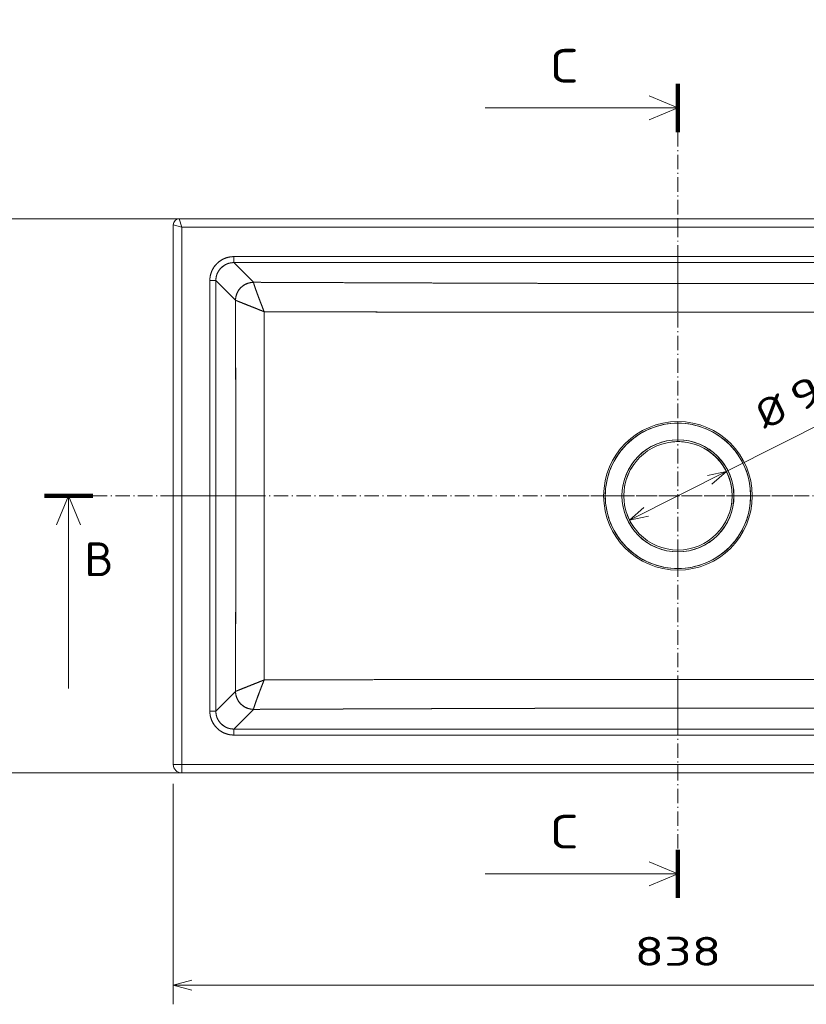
# Model space of a CAD drawing. Extents: x 0 to 420, y 0 to 297.
# Tile 3 of 17: x 118 to 200, y 85 to 187. Entities that reach past the tile are written whole.
import ezdxf
from ezdxf.enums import TextEntityAlignment as Align

# ---------------------------------------------------------------- set-up
doc = ezdxf.new("R2010")
doc.units = 0
doc.linetypes.add('DASHDOT', pattern=[18.5, 12, -3, 0.5, -3])
doc.layers.get('0').update_dxf_attribs({"lineweight": 13})
doc.styles.get("Standard").update_dxf_attribs({"font": 'isocp.shx'})
doc.dimstyles.get("Standard").update_dxf_attribs({"dimtxt": 2.5, "dimasz": 2.5, "dimexe": 1.25, "dimexo": 0.625, "dimtad": 1, "dimcen": 2.5, "dimadec": 0, "dimazin": 0, "dimtfac": 1, "dimtmove": 0, "dimatfit": 0, "dimfxl": 0, "dimarcsym": 0})

# ---------------------------------------------------------------- blocks, each defined once
blk = doc.blocks.new('*D')
at = {"color": 7, "lineweight": 5, "ltscale": 0.330035}
blk.add_line((180.69, 256.03), (180.69, 269.23), dxfattribs=at)
at = {"color": 7, "lineweight": 5, "ltscale": 0.33318}
blk.add_line((192.94, 255.9), (192.94, 269.23), dxfattribs=at)
at = {"color": 7, "lineweight": 5}
for p, q in [((180.69, 267.23), (234.8, 267.23)), ((340.3, 263.22), (291.8, 263.22)), ((119.2, 219.64), (119.2, 251.39)), ((308.82, 220.17), (308.82, 248.99)), ((73.73, 245.04), (39.24, 245.04)), ((41.24, 219.64), (41.24, 245.04)), ((316.05, 208.63), (287.3, 208.63)), ((58.24, 207.61), (93.17, 207.61)), ((338.78, 198.5), (287.3, 198.5)), ((275.64, 167.73), (371.67, 167.73)), ((204.75, 166.13), (111.51, 166.13)), ((113.51, 108.62), (113.51, 166.13)), ((260.6, 162.53), (280.64, 162.53)), ((181.79, 134.84), (205.5, 146.8)), ((320.15, 120.13), (320.15, 143.03)), ((276.86, 109.47), (370.4, 109.47)), ((184.82, 108.62), (111.51, 108.62)), ((134.43, 107.5), (134.43, 84.61)), ((239.2, 107.5), (239.2, 84.61)), ((134.43, 86.61), (239.2, 86.61))]:
    blk.add_line(p, q, dxfattribs=at)
at = {"color": 7, "lineweight": 5, "ltscale": 0.355855}
for p, q in [((291.8, 250.99), (291.8, 265.22)), ((340.3, 250.99), (340.3, 265.22))]:
    blk.add_line(p, q, dxfattribs=at)
at = {"color": 7, "lineweight": 5, "ltscale": 0.123454}
blk.add_line((180.69, 256.03), (180.69, 260.97), dxfattribs=at)
at = {"color": 7, "lineweight": 5, "ltscale": 0.476013}
blk.add_line((172.78, 258.97), (191.82, 258.97), dxfattribs=at)
at = {"color": 7, "lineweight": 5, "ltscale": 0.121798}
blk.add_line((287.3, 251.05), (287.3, 255.93), dxfattribs=at)
at = {"color": 7, "lineweight": 5, "ltscale": 0.1235}
blk.add_line((291.8, 250.99), (291.8, 255.93), dxfattribs=at)
at = {"color": 7, "lineweight": 5, "ltscale": 0.4714}
blk.add_line((296.8, 253.93), (277.94, 253.93), dxfattribs=at)
at = {"color": 7, "lineweight": 5, "ltscale": 0.38993}
blk.add_line((105.6, 251.39), (121.2, 251.39), dxfattribs=at)
at = {"color": 7, "lineweight": 5, "ltscale": 0.484375}
blk.add_line((339.52, 222.11), (355.36, 210.96), dxfattribs=at)
at = {"color": 7, "lineweight": 5, "ltscale": 0.293922}
blk.add_line((51, 219.64), (39.24, 219.64), dxfattribs=at)
at = {"color": 7, "lineweight": 5, "ltscale": 0.376598}
for p, q in [((106.1, 219.64), (121.17, 219.64)), ((104.48, 218.01), (104.48, 202.95))]:
    blk.add_line(p, q, dxfattribs=at)
at = {"color": 7, "lineweight": 5, "ltscale": 0.37743}
blk.add_line((106.1, 219.64), (121.2, 219.64), dxfattribs=at)
at = {"color": 7, "lineweight": 5, "ltscale": 0.309228}
for p, q in [((58.24, 217.98), (58.24, 205.61)), ((93.17, 217.98), (93.17, 205.61))]:
    blk.add_line(p, q, dxfattribs=at)
at = {"color": 7, "lineweight": 5, "ltscale": 0.224499}
blk.add_line((287.3, 215.61), (287.3, 206.63), dxfattribs=at)
at = {"color": 7, "lineweight": 5, "ltscale": 0.468372}
for p, q in [((287.3, 215.24), (287.3, 196.5)), ((338.78, 215.24), (338.78, 196.5))]:
    blk.add_line(p, q, dxfattribs=at)
at = {"color": 7, "lineweight": 5, "ltscale": 0.132243}
blk.add_line((316.05, 211.92), (316.05, 206.63), dxfattribs=at)
at = {"color": 7, "lineweight": 5, "ltscale": 0.271161}
for p, q in [((275.64, 158.88), (275.64, 169.73)), ((371.67, 158.88), (371.67, 169.73))]:
    blk.add_line(p, q, dxfattribs=at)
at = {"color": 7, "lineweight": 5, "ltscale": 0.163428}
blk.add_line((271.27, 157.99), (271.27, 164.53), dxfattribs=at)
at = {"color": 7, "lineweight": 5, "ltscale": 0.141171}
blk.add_line((275.64, 158.88), (275.64, 164.53), dxfattribs=at)
at = {"color": 7, "lineweight": 5, "ltscale": 0.391449}
for p, q in [((276.86, 123.13), (276.86, 107.47)), ((370.4, 123.13), (370.4, 107.47))]:
    blk.add_line(p, q, dxfattribs=at)
at = {"color": 7, "lineweight": 5}
for points in [[(182.62, 267.75), (180.69, 267.23), (182.62, 266.71)], [(191.01, 266.71), (192.94, 267.23), (191.01, 267.75)], [(293.73, 263.74), (291.8, 263.22), (293.73, 262.7)], [(338.37, 262.7), (340.3, 263.22), (338.37, 263.74)], [(178.76, 258.45), (180.69, 258.97), (178.76, 259.49)], [(188.75, 259.49), (186.82, 258.97), (188.75, 258.45)], [(285.37, 253.41), (287.3, 253.93), (285.37, 254.44)], [(293.73, 254.44), (291.8, 253.93), (293.73, 253.41)], [(119.72, 249.45), (119.2, 251.39), (118.68, 249.45)], [(309.33, 247.05), (308.82, 248.99), (308.3, 247.05)], [(41.76, 243.1), (41.24, 245.04), (40.72, 243.1)], [(308.3, 222.1), (308.82, 220.17), (309.33, 222.1)], [(40.72, 221.57), (41.24, 219.64), (41.76, 221.57)], [(118.68, 221.57), (119.2, 219.64), (119.72, 221.57)], [(119.68, 217.7), (119.17, 219.64), (118.65, 217.7)], [(344.97, 218.9), (343.09, 219.59), (344.38, 218.06)], [(289.23, 209.15), (287.3, 208.63), (289.23, 208.11)], [(314.12, 208.11), (316.05, 208.63), (314.12, 209.15)], [(60.17, 208.13), (58.24, 207.61), (60.17, 207.09)], [(91.24, 207.09), (93.17, 207.61), (91.24, 208.13)], [(106.41, 205.46), (104.48, 204.95), (106.41, 204.43)], [(289.23, 199.02), (287.3, 198.5), (289.23, 197.98)], [(336.84, 197.98), (338.78, 198.5), (336.84, 199.02)], [(277.57, 168.25), (275.64, 167.73), (277.57, 167.21)], [(369.74, 167.21), (371.67, 167.73), (369.74, 168.25)], [(114.03, 164.19), (113.51, 166.13), (112.99, 164.19)], [(269.34, 162.01), (271.27, 162.53), (269.34, 163.05)], [(277.57, 163.05), (275.64, 162.53), (277.57, 162.01)], [(190.35, 138.58), (191.84, 139.91), (189.88, 139.5)], [(183.29, 136.17), (181.79, 134.84), (183.75, 135.25)], [(319.63, 129.99), (320.15, 128.06), (320.67, 129.99)], [(320.67, 123.2), (320.15, 125.13), (319.63, 123.2)], [(112.99, 110.56), (113.51, 108.62), (114.03, 110.56)], [(278.79, 109.99), (276.86, 109.47), (278.79, 108.96)], [(368.47, 108.96), (370.4, 109.47), (368.47, 109.99)], [(136.36, 87.13), (134.43, 86.61), (136.36, 86.09)], [(237.27, 86.09), (239.2, 86.61), (237.27, 87.13)]]:
    blk.add_lwpolyline(points, dxfattribs=at)
for centre, radius, start, end in [((104.48, 219.64), 14.69, 270, 0), ((186.82, 137.38), 5.63, 6.409, 69.6283), ((186.82, 137.38), 5.63, 200.3716, 227.1526)]:
    blk.add_arc(centre, radius, start, end, dxfattribs=at)
for s, p, p2 in [('98', (193.37, 269.23), (199.17, 269.23)), (' N.8 RICAMI', (200.17, 269.23), (234.8, 269.23)), ('49', (172.78, 260.97), (178.58, 260.97)), ('768', (319.15, 169.73), (328.16, 169.73)), ('35', (260.6, 164.53), (266.41, 164.53)), ('748', (319.12, 111.47), (328.13, 111.47)), ('838', (182.31, 88.61), (191.32, 88.61))]:
    blk.add_text(s, height=3, dxfattribs=at).set_placement(p, p2, align=Align.FIT)
for s, rotation, p, p2 in [('390', 360, (311.55, 265.22), (320.55, 265.22)), ('35', 360, (277.94, 255.93), (283.75, 255.93)), ('254', 90, (117.2, 231.01), (117.2, 240.01)), ('230', 90, (306.82, 230.07), (306.82, 239.08)), ('203', 90, (39.24, 227.83), (39.24, 236.84)), ('R', 324.8562, (348.33, 218.35), (350.46, 216.85)), ('35', 324.8562, (351.28, 216.28), (356.03, 212.93)), ('%%d', 45, (114.3, 212.36), (115.85, 213.92)), ('90', 45, (110.62, 207.83), (114.72, 211.94)), ('230', 360, (297.17, 210.63), (306.18, 210.63)), ('280', 359.9973, (71.2, 209.61), (80.21, 209.61)), ('412', 360, (308.53, 200.5), (317.54, 200.5)), ('90', 26.7808, (199.41, 145.97), (204.59, 148.59)), ('%%c', 26.7808, (195.84, 144.17), (198.52, 145.52)), ('23', 90, (318.15, 137.22), (318.15, 143.03)), ('460', 90, (111.51, 132.87), (111.51, 141.88))]:
    blk.add_text(s, height=3, rotation=rotation, dxfattribs=at).set_placement(p, p2, align=Align.FIT)
blk = doc.blocks.new('BLOCK44')
at = {"color": 7, "lineweight": 100}
blk.add_line((-525.95, -230.01), (-485.95, -230.01), dxfattribs=at)
at = {"color": 7, "lineweight": 5}
blk.add_line((-505.95, -230.01), (-505.95, -390.01), dxfattribs=at)
at = {"color": 7, "linetype": 'DASHDOT', "lineweight": 5}
blk.add_line((-485.95, -230.01), (472.98, -230.01), dxfattribs=at)
at = {"color": 7, "lineweight": 5}
blk.add_lwpolyline([(-496.01, -254.01), (-505.95, -230.01), (-515.89, -254.01)], dxfattribs=at)
blk.add_text('B', height=28, dxfattribs=at).set_placement((-492.82, -296.68), (-468.54, -296.68), align=Align.FIT)
blk = doc.blocks.new('BLOCK45')
at = {"color": 7, "lineweight": 100}
for p, q in [((0, 112.02), (0, 72.02)), ((0, -563.85), (0, -523.85))]:
    blk.add_line(p, q, dxfattribs=at)
at = {"color": 7, "lineweight": 5}
for p, q in [((0, 92.02), (-160, 92.02)), ((0, -543.85), (-160, -543.85))]:
    blk.add_line(p, q, dxfattribs=at)
at = {"color": 7, "linetype": 'DASHDOT', "lineweight": 5}
blk.add_line((0, 72.02), (0, -523.85), dxfattribs=at)
at = {"color": 7, "lineweight": 5}
for points in [[(-24, 82.08), (0, 92.02), (-24, 101.97)], [(-24, -553.79), (0, -543.85), (-24, -533.91)]]:
    blk.add_lwpolyline(points, dxfattribs=at)
for p, p2 in [((-106.67, 113.02), (-82.38, 113.02)), ((-106.67, -522.85), (-82.38, -522.85))]:
    blk.add_text('C', height=28, dxfattribs=at).set_placement(p, p2, align=Align.FIT)
blk = doc.blocks.new('BLOCK46')
at = {"color": 7, "linetype": 'DASHDOT', "lineweight": 5}
for p, q in [((0, -134.59), (0, -325.43)), ((95.42, -230.01), (-95.42, -230.01))]:
    blk.add_line(p, q, dxfattribs=at)
blk = doc.blocks.new('BLOCK47')
at = {"color": 7, "lineweight": 5}
for p, q in [((-159.5, 0), (-414.08, 0)), ((-414.08, 0), (-159.5, 0)), ((-414.08, 0), (-159.5, 0)), ((-148.5, 0), (0, 0)), ((-148.5, 0), (0, 0)), ((0, 0), (148.5, 0)), ((148.5, 0), (0, 0)), ((-419.08, -5), (-419.08, -230.01)), ((-412.08, -7), (-412.08, -230.01)), ((0, -7), (-412.08, -7)), ((-412.08, -230.01), (-412.08, -7)), ((-412.08, -7), (0, -7)), ((412.08, -7), (0, -7)), ((0, -7), (412.08, -7)), ((-368.77, -31.42), (0, -31.42)), ((0, -31.42), (-368.77, -31.42)), ((0, -31.42), (368.77, -31.42)), ((368.77, -31.42), (0, -31.42)), ((0, -36.4), (-368.77, -36.4)), ((-368.77, -36.4), (0, -36.4)), ((-368.77, -36.4), (-352.43, -52.74)), ((-368.77, -36.4), (-352.43, -52.74)), ((368.77, -36.4), (0, -36.4)), ((368.77, -36.4), (0, -36.4)), ((-388.69, -230.01), (-388.69, -51.34)), ((-388.69, -51.34), (-388.69, -230.01)), ((-383.71, -51.34), (-383.71, -230.01)), ((-383.71, -51.34), (-367.37, -67.68)), ((-383.71, -230.01), (-383.71, -51.34)), ((-367.37, -67.68), (-383.71, -51.34)), ((0, -53.77), (0, -77.41)), ((0, -77.41), (0, -53.77)), ((-419.08, -230.01), (-419.08, -453.02)), ((-412.08, -230.01), (-412.08, -453.02)), ((-388.69, -230.01), (-412.08, -230.01)), ((-412.08, -230.01), (-388.69, -230.01)), ((-412.08, -453.02), (-412.08, -230.01)), ((-388.69, -408.68), (-388.69, -230.01)), ((-388.69, -230.01), (-388.69, -408.68)), ((-383.71, -230.01), (-383.71, -408.68)), ((-383.71, -230.01), (-383.71, -408.68)), ((-367.19, -230.01), (-343.55, -230.01)), ((-343.55, -230.01), (-367.19, -230.01)), ((0, -382.61), (0, -406.25)), ((0, -406.25), (0, -382.61)), ((-383.71, -408.68), (-367.37, -392.34)), ((-383.71, -408.68), (-367.37, -392.34)), ((-368.77, -423.62), (-352.43, -407.28)), ((-352.43, -407.28), (-368.77, -423.62)), ((-368.77, -423.62), (0, -423.62)), ((-368.77, -423.62), (0, -423.62)), ((0, -423.62), (368.77, -423.62)), ((368.77, -423.62), (0, -423.62)), ((0, -428.6), (-368.77, -428.6)), ((-368.77, -428.6), (0, -428.6)), ((368.77, -428.6), (0, -428.6)), ((0, -428.6), (368.77, -428.6)), ((-412.08, -453.02), (0, -453.02)), ((0, -453.02), (-412.08, -453.02)), ((0, -453.02), (412.08, -453.02)), ((412.08, -453.02), (0, -453.02)), ((-412.08, -460.02), (0, -460.02)), ((0, -460.02), (412.08, -460.02))]:
    blk.add_line(p, q, dxfattribs=at)
at = {"color": 7, "lineweight": 5, "ltscale": 0.182003}
for p, q in [((-412.08, -7), (-414.08, 0)), ((-412.08, -7), (-414.08, 0)), ((-419.08, -5), (-412.08, -7)), ((-412.08, -7), (-419.08, -5))]:
    blk.add_line(p, q, dxfattribs=at)
at = {"color": 7, "lineweight": 5, "ltscale": 0.275}
for p, q in [((-159.5, 0), (-148.5, 0)), ((-148.5, 0), (-159.5, 0))]:
    blk.add_line(p, q, dxfattribs=at)
at = {"color": 7, "lineweight": 5, "ltscale": 0.175}
for p, q in [((0, -7), (0, 0)), ((0, 0), (0, -7)), ((-412.08, -230.01), (-419.08, -230.01)), ((-419.08, -230.01), (-412.08, -230.01)), ((-419.08, -453.02), (-412.08, -453.02)), ((-412.08, -453.02), (-412.08, -460.02)), ((-412.08, -453.02), (-412.08, -460.02)), ((0, -460.02), (0, -453.02)), ((0, -453.02), (0, -460.02))]:
    blk.add_line(p, q, dxfattribs=at)
at = {"color": 7, "lineweight": 5, "ltscale": 2.66533e-05}
blk.add_line((-419.08, -5), (-419.08, -5), dxfattribs=at)
blk.add_line((-419.08, -5), (-419.08, -5), dxfattribs=at)
at = {"color": 7, "lineweight": 5, "ltscale": 0.124524}
for p, q in [((-368.77, -31.42), (-368.77, -36.4)), ((-368.77, -36.4), (-368.77, -31.42)), ((0, -36.4), (0, -31.42)), ((0, -31.42), (0, -36.4)), ((-383.71, -51.34), (-388.69, -51.34)), ((-383.71, -51.34), (-388.69, -51.34)), ((-383.71, -230.01), (-388.69, -230.01)), ((-388.69, -230.01), (-383.71, -230.01)), ((-383.71, -408.68), (-388.69, -408.68)), ((-388.69, -408.68), (-383.71, -408.68)), ((-368.77, -423.62), (-368.77, -428.6)), ((-368.77, -423.62), (-368.77, -428.6)), ((0, -428.6), (0, -423.62)), ((0, -423.62), (0, -428.6))]:
    blk.add_line(p, q, dxfattribs=at)
at = {"color": 7, "lineweight": 5, "ltscale": 0.434335}
for p, q in [((0, -53.77), (0, -36.4)), ((0, -53.77), (0, -36.4)), ((0, -406.25), (0, -423.62)), ((0, -406.25), (0, -423.62))]:
    blk.add_line(p, q, dxfattribs=at)
at = {"color": 7, "lineweight": 5, "ltscale": 0.001588}
for p, q in [((-352.43, -52.74), (-352.43, -52.8)), ((-352.43, -52.8), (-352.43, -52.74)), ((-352.43, -407.28), (-352.43, -407.22)), ((-352.43, -407.28), (-352.43, -407.22))]:
    blk.add_line(p, q, dxfattribs=at)
at = {"color": 7, "lineweight": 5, "ltscale": 0.000843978}
for p, q in [((-367.37, -67.68), (-367.35, -67.71)), ((-367.35, -392.31), (-367.37, -392.34))]:
    blk.add_line(p, q, dxfattribs=at)
at = {"color": 7, "lineweight": 5, "ltscale": 0.000843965}
blk.add_line((-367.37, -67.68), (-367.35, -67.71), dxfattribs=at)
at = {"color": 7, "lineweight": 5, "ltscale": 0.033695}
for p, q in [((0, -168.32), (0, -169.67)), ((0, -169.67), (0, -168.32)), ((-61.69, -230.01), (-60.34, -230.01)), ((-60.34, -230.01), (-61.69, -230.01)), ((60.34, -230.01), (61.69, -230.01)), ((61.69, -230.01), (60.34, -230.01)), ((0, -290.35), (0, -291.7)), ((0, -291.7), (0, -290.35))]:
    blk.add_line(p, q, dxfattribs=at)
at = {"color": 7, "lineweight": 5, "ltscale": 0.345957}
for p, q in [((0, -169.67), (0, -183.51)), ((0, -183.51), (0, -169.67)), ((0, -276.51), (0, -290.35)), ((0, -290.35), (0, -276.51))]:
    blk.add_line(p, q, dxfattribs=at)
at = {"color": 7, "lineweight": 5, "ltscale": 0.0375}
for p, q in [((0, -183.51), (0, -185.01)), ((0, -185.01), (0, -183.51)), ((-45, -230.01), (-46.5, -230.01)), ((-46.5, -230.01), (-45, -230.01)), ((45, -230.01), (46.5, -230.01)), ((46.5, -230.01), (45, -230.01)), ((0, -275.01), (0, -276.51)), ((0, -276.51), (0, -275.01))]:
    blk.add_line(p, q, dxfattribs=at)
at = {"color": 7, "lineweight": 5, "ltscale": 0.413119}
blk.add_line((-367.19, -230.01), (-383.71, -230.01), dxfattribs=at)
blk.add_line((-367.19, -230.01), (-383.71, -230.01), dxfattribs=at)
at = {"color": 7, "lineweight": 5, "ltscale": 0.345954}
for p, q in [((-46.5, -230.01), (-60.34, -230.01)), ((-46.5, -230.01), (-60.34, -230.01)), ((46.5, -230.01), (60.34, -230.01)), ((46.5, -230.01), (60.34, -230.01))]:
    blk.add_line(p, q, dxfattribs=at)
at = {"color": 7, "lineweight": 5, "ltscale": 0.000843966}
blk.add_line((-367.37, -392.34), (-367.35, -392.31), dxfattribs=at)
at = {"color": 7, "lineweight": 5, "ltscale": 0.174973}
blk.add_line((-419.08, -453.02), (-412.08, -453.02), dxfattribs=at)
at = {"color": 7, "lineweight": 5}
for centre, radius, start, end in [((-414.08, -5), 5, 90.00002, 179.99998), ((-84391.29, -233.92), 84024.11, 0.0026696, 0.1133432), ((-84391.37, -233.92), 84024.18, 0.0026696, 0.1133431), ((-278835.9, -214.93), 278492.35, 359.9968974, 0.0283422), ((-278444.28, -214.84), 278100.73, 359.9968745, 0.0283635), ((0, -230.01), 61.69, 90, 180), ((0, -230.01), 61.69, 89.99998, 179.99996), ((0, -230.01), 60.34, 89.99998, 179.99997), ((0, -230.01), 60.34, 89.99992, 180.00007), ((0, -230.01), 61.69, 360, 90), ((0, -230.01), 61.69, 0.00004, 90.00002), ((0, -230.01), 60.34, 0.00003, 90.00002), ((0, -230.01), 60.34, 359.99993, 90.00008), ((0, -230.01), 46.5, 90.00003, 179.9998), ((0, -230.01), 46.5, 89.99994, 180.00001), ((0, -230.01), 45, 90, 180), ((0, -230.01), 45, 90.00004, 179.99979), ((0, -230.01), 45, 90, 96.80698), ((0, -230.01), 46.5, 0.0002, 89.99997), ((0, -230.01), 46.5, 359.99999, 90.00006), ((0, -230.01), 45, 0, 90), ((0, -230.01), 45, 0.00021, 89.99996), ((0, -230.01), 45, 82.58715, 90), ((0, -230.01), 45, 144.80635, 170.09149), ((0, -230.01), 45, 0, 46.51001), ((-84391.29, -226.09), 84024.11, 359.8866568, 359.9973304), ((-84391.37, -226.09), 84024.18, 359.8866569, 359.9973304), ((-278798.47, -245.06), 278454.92, 359.9716481, 0.0030971), ((-278511.94, -245.18), 278168.38, 359.9716427, 0.0031241), ((0, -230.01), 61.69, 180, 270), ((0, -230.01), 61.69, 180.00004, 270.00002), ((0, -230.01), 60.34, 180.00003, 270.00002), ((0, -230.01), 60.34, 179.99993, 270.00008), ((0, -230.01), 46.5, 180.0002, 269.99997), ((0, -230.01), 46.5, 179.99999, 270.00006), ((0, -230.01), 45, 180, 270), ((0, -230.01), 45, 180.00021, 269.99996), ((0, -230.01), 61.69, 270, 360), ((0, -230.01), 45, 270, 360), ((0, -230.01), 60.34, 269.99998, 359.99997), ((0, -230.01), 61.69, 269.99998, 359.99996), ((0, -230.01), 45, 270.00004, 359.99979), ((0, -230.01), 46.5, 270.00003, 359.9998), ((0, -230.01), 46.5, 269.99994, 0.00001), ((0, -230.01), 60.34, 269.99992, 0.00007), ((0, -230.01), 45, 323.91973, 352.42475), ((0, -230.01), 45, 190.25695, 213.70894), ((-412.08, -453.02), 7, 180, 270)]:
    blk.add_arc(centre, radius, start, end, dxfattribs=at)
for centre, major_axis, ratio, start_param, end_param in [((-368.62, -51.49), (10.74, -10.74), 0.987534, 2.359948, 3.923238), ((-352.43, -67.68), (10.61, 10.61), 0.992433, 0.789196, 2.352396), ((-352.43, -392.34), (-10.61, 10.61), 0.992433, 0.789196, 2.352396), ((-368.62, -408.53), (10.74, 10.74), 0.987534, 2.359947, 3.923238)]:
    blk.add_ellipse(centre, major_axis=major_axis, ratio=ratio, start_param=start_param, end_param=end_param, dxfattribs=at)
for points, knots in [([(-368.77, -31.42), (-370.53, -31.42), (-372.28, -31.61), (-374.01, -31.99), (-377.35, -33.14), (-380.35, -34.98), (-381.75, -36.06), (-384.28, -38.51), (-386.21, -41.45), (-387.01, -43.02), (-387.99, -45.62), (-388.5, -48.33), (-388.63, -49.33), (-388.69, -50.34), (-388.69, -51.34)], [0, 0, 0, 0, 0, 0, 11.602012, 11.602012, 11.602012, 23.161593, 23.161593, 23.161593, 34.725123, 34.725123, 34.725123, 41.372274, 41.372274, 41.372274, 41.372274, 41.372274, 41.372274]), ([(-368.77, -31.42), (-370.74, -31.42), (-372.71, -31.66), (-374.64, -32.14), (-378.34, -33.58), (-381.57, -35.87), (-383.04, -37.21), (-385.61, -40.23), (-387.37, -43.78), (-388.02, -45.65), (-388.51, -47.95), (-388.67, -50.27), (-388.69, -50.63), (-388.69, -50.98), (-388.69, -51.34)], [0, 0, 0, 0, 0, 0, 13.951404, 13.951404, 13.951404, 27.867501, 27.867501, 27.867501, 41.802106, 41.802106, 41.802106, 44.340481, 44.340481, 44.340481, 44.340481, 44.340481, 44.340481]), ([(-368.77, -36.4), (-370.29, -36.4), (-371.81, -36.58), (-373.3, -36.96), (-376.14, -38.09), (-378.61, -39.9), (-379.71, -40.95), (-381.72, -43.42), (-383.01, -46.33), (-383.47, -47.93), (-383.71, -49.59), (-383.71, -51.26), (-383.71, -51.29), (-383.71, -51.32), (-383.71, -51.34)], [0, 0, 0, 0, 0, 0, 11.585277, 11.585277, 11.585277, 23.112288, 23.112288, 23.112288, 35.632772, 35.632772, 35.632772, 35.832886, 35.832886, 35.832886, 35.832886, 35.832886, 35.832886]), ([(-352.43, -52.74), (-353.95, -52.75), (-355.47, -52.96), (-356.95, -53.35), (-359.8, -54.51), (-362.26, -56.35), (-363.37, -57.42), (-365.37, -59.9), (-366.67, -62.82), (-367.12, -64.41), (-367.36, -66.05), (-367.37, -67.68)], [0, 0, 0, 0, 0, 0, 10.82797, 10.82797, 10.82797, 21.680937, 21.680937, 21.680937, 33.331873, 33.331873, 33.331873, 33.331873, 33.331873, 33.331873]), ([(-352.43, -52.8), (-353.95, -52.82), (-355.47, -53.03), (-356.95, -53.43), (-359.8, -54.6), (-362.26, -56.44), (-363.37, -57.52), (-365.36, -59.99), (-366.64, -62.9), (-367.1, -64.47), (-367.34, -66.09), (-367.35, -67.71)], [0, 0, 0, 0, 0, 0, 10.856383, 10.856383, 10.856383, 21.735016, 21.735016, 21.735016, 33.287401, 33.287401, 33.287401, 33.287401, 33.287401, 33.287401]), ([(-352.43, -52.8), (-353.44, -52.81), (-354.46, -52.91), (-355.46, -53.09), (-357.43, -53.63), (-359.29, -54.48), (-360.18, -54.99), (-361.86, -56.15), (-363.33, -57.57), (-364.01, -58.34), (-365.22, -59.99), (-366.13, -61.82), (-366.51, -62.77), (-366.98, -64.32), (-367.24, -65.91), (-367.31, -66.51), (-367.35, -67.11), (-367.35, -67.71)], [0, 0, 0, 0, 0, 0, 5.304215, 5.304215, 5.304215, 10.626674, 10.626674, 10.626674, 15.951922, 15.951922, 15.951922, 21.264157, 21.264157, 21.264157, 24.390912, 24.390912, 24.390912, 24.390912, 24.390912, 24.390912]), ([(0, -53.77), (-12.56, -53.77), (-25.11, -53.77), (-37.66, -53.76), (-62.21, -53.72), (-86.63, -53.67), (-98.82, -53.64), (-123.41, -53.58), (-147.78, -53.51), (-160.74, -53.46), (-189.35, -53.37), (-217.7, -53.27), (-233.93, -53.21), (-267.31, -53.08), (-300.46, -52.95), (-317.82, -52.88), (-335.14, -52.81), (-352.43, -52.74)], [0, 0, 0, 0, 0, 0, 85.973937, 85.973937, 85.973937, 168.454259, 168.454259, 168.454259, 256.869667, 256.869667, 256.869667, 371.002726, 371.002726, 371.002726, 497.277794, 497.277794, 497.277794, 497.277794, 497.277794, 497.277794]), ([(0, -53.77), (-12.56, -53.77), (-25.11, -53.77), (-37.66, -53.76), (-58.78, -53.73), (-79.8, -53.69), (-88.38, -53.67), (-103.56, -53.63), (-118.66, -53.59), (-125.28, -53.57), (-141.44, -53.52), (-157.49, -53.47), (-166.89, -53.44), (-186.63, -53.38), (-206.25, -53.31), (-216.61, -53.27), (-238.81, -53.19), (-260.9, -53.1), (-272.99, -53.06), (-296.08, -52.97), (-319.08, -52.87), (-330.21, -52.83), (-341.33, -52.78), (-352.43, -52.74)], [0, 0, 0, 0, 0, 0, 86.048802, 86.048802, 86.048802, 145.037065, 145.037065, 145.037065, 191.285539, 191.285539, 191.285539, 258.158144, 258.158144, 258.158144, 331.32727, 331.32727, 331.32727, 417.583338, 417.583338, 417.583338, 498.76364, 498.76364, 498.76364, 498.76364, 498.76364, 498.76364]), ([(-343.59, -77.17), (-343.63, -77.05), (-343.68, -76.94), (-343.72, -76.82), (-344.16, -75.72), (-344.6, -74.61), (-344.98, -73.64), (-346.42, -69.93), (-347.82, -66.28), (-348.79, -63.71), (-350.3, -59.61), (-351.49, -56.15), (-351.89, -54.93), (-352.25, -53.74), (-352.39, -53.06), (-352.41, -52.96), (-352.42, -52.87), (-352.43, -52.8)], [0, 0, 0, 0, 0, 0, 0.910875, 0.910875, 0.910875, 8.668117, 8.668117, 8.668117, 30.179749, 30.179749, 30.179749, 43.64325, 43.64325, 43.64325, 46.474868, 46.474868, 46.474868, 46.474868, 46.474868, 46.474868]), ([(-343.59, -77.17), (-343.63, -77.08), (-343.66, -76.99), (-343.7, -76.89), (-343.75, -76.76), (-343.8, -76.64), (-343.81, -76.6), (-343.84, -76.53), (-343.87, -76.47), (-343.88, -76.43), (-343.92, -76.33), (-343.96, -76.22), (-343.99, -76.15), (-344.66, -74.45), (-345.33, -72.74), (-345.96, -71.13), (-347.5, -67.12), (-348.95, -63.25), (-349.77, -61.03), (-351.01, -57.58), (-351.9, -54.86), (-352.19, -53.95), (-352.37, -53.23), (-352.42, -52.86), (-352.42, -52.84), (-352.42, -52.82), (-352.43, -52.8)], [0, 0, 0, 0, 0, 0, 0.713231, 0.713231, 0.713231, 0.987049, 0.987049, 0.987049, 1.260867, 1.260867, 1.260867, 1.808503, 1.808503, 1.808503, 14.781009, 14.781009, 14.781009, 34.03113, 34.03113, 34.03113, 46.07701, 46.07701, 46.07701, 46.890064, 46.890064, 46.890064, 46.890064, 46.890064, 46.890064]), ([(352.43, -52.74), (322.31, -52.86), (292.11, -52.98), (261.55, -53.1), (220.66, -53.26), (179.25, -53.4), (168.73, -53.44), (150.22, -53.5), (131.58, -53.55), (123.6, -53.58), (105.66, -53.63), (87.62, -53.67), (77.54, -53.69), (56.09, -53.73), (34.56, -53.76), (23.04, -53.77), (11.52, -53.77), (0, -53.77)], [0, 0, 0, 0, 0, 0, 219.940123, 219.940123, 219.940123, 294.444683, 294.444683, 294.444683, 350.63009, 350.63009, 350.63009, 419.41798, 419.41798, 419.41798, 498.319311, 498.319311, 498.319311, 498.319311, 498.319311, 498.319311]), ([(0, -53.77), (12.56, -53.77), (25.11, -53.77), (37.66, -53.76), (58.78, -53.73), (79.8, -53.69), (88.38, -53.67), (103.56, -53.63), (118.66, -53.59), (125.28, -53.57), (141.44, -53.52), (157.49, -53.47), (166.89, -53.44), (186.63, -53.38), (206.25, -53.31), (216.61, -53.27), (238.81, -53.19), (260.9, -53.1), (272.99, -53.06), (296.08, -52.97), (319.08, -52.87), (330.21, -52.83), (341.33, -52.78), (352.43, -52.74)], [0, 0, 0, 0, 0, 0, 86.048802, 86.048802, 86.048802, 145.037065, 145.037065, 145.037065, 191.285539, 191.285539, 191.285539, 258.158144, 258.158144, 258.158144, 331.32727, 331.32727, 331.32727, 417.583338, 417.583338, 417.583338, 498.76364, 498.76364, 498.76364, 498.76364, 498.76364, 498.76364]), ([(-367.35, -67.71), (-367.17, -67.77), (-366.79, -67.92), (-366.23, -68.14), (-364.18, -68.95), (-361.26, -70.1), (-359.17, -70.94), (-355.8, -72.28), (-352.26, -73.69), (-351.02, -74.19), (-348.97, -75.01), (-346.89, -75.84), (-346.08, -76.17), (-345.1, -76.56), (-344.12, -76.95), (-343.9, -77.04), (-343.75, -77.11), (-343.59, -77.17)], [0, 0, 0, 0, 0, 0, 9.587682, 9.587682, 9.587682, 28.573762, 28.573762, 28.573762, 38.606543, 38.606543, 38.606543, 45.08373, 45.08373, 45.08373, 46.322686, 46.322686, 46.322686, 46.322686, 46.322686, 46.322686]), ([(-343.59, -77.17), (-343.69, -77.13), (-343.79, -77.08), (-343.89, -77.05), (-344.03, -76.99), (-344.17, -76.94), (-344.21, -76.92), (-344.36, -76.86), (-344.51, -76.8), (-344.63, -76.75), (-347.1, -75.76), (-349.57, -74.77), (-351.89, -73.84), (-356.14, -72.14), (-360.09, -70.57), (-361.83, -69.88), (-364.38, -68.87), (-366.23, -68.14), (-366.79, -67.92), (-367.17, -67.77), (-367.35, -67.71)], [0, 0, 0, 0, 0, 0, 0.817366, 0.817366, 0.817366, 1.119029, 1.119029, 1.119029, 2.024015, 2.024015, 2.024015, 20.796734, 20.796734, 20.796734, 37.076985, 37.076985, 37.076985, 46.759197, 46.759197, 46.759197, 46.759197, 46.759197, 46.759197]), ([(0, -77.41), (-12.28, -77.41), (-24.55, -77.41), (-36.82, -77.42), (-57.35, -77.44), (-77.78, -77.47), (-85.94, -77.47), (-105.34, -77.49), (-124.62, -77.5), (-135.29, -77.5), (-155.94, -77.5), (-176.43, -77.49), (-185.91, -77.48), (-206.05, -77.46), (-226.06, -77.44), (-236.62, -77.42), (-259.78, -77.38), (-282.83, -77.33), (-295.12, -77.3), (-312.34, -77.25), (-329.52, -77.21), (-334.21, -77.2), (-338.9, -77.18), (-343.59, -77.17)], [0, 0, 0, 0, 0, 0, 83.816391, 83.816391, 83.816391, 140.476696, 140.476696, 140.476696, 217.900276, 217.900276, 217.900276, 285.418547, 285.418547, 285.418547, 361.25426, 361.25426, 361.25426, 452.233217, 452.233217, 452.233217, 486.456717, 486.456717, 486.456717, 486.456717, 486.456717, 486.456717]), ([(-343.59, -77.17), (-329.35, -77.21), (-315.08, -77.25), (-300.79, -77.28), (-279.24, -77.33), (-257.63, -77.38), (-250.51, -77.39), (-236.11, -77.42), (-221.69, -77.44), (-214.08, -77.45), (-197.2, -77.47), (-180.32, -77.49), (-170.83, -77.49), (-154.92, -77.5), (-139.12, -77.5), (-132.87, -77.5), (-118.65, -77.5), (-104.62, -77.49), (-96.67, -77.48), (-82, -77.47), (-67.66, -77.45), (-61, -77.45), (-49.11, -77.44), (-37.43, -77.43), (-32.22, -77.42), (-23.93, -77.42), (-15.7, -77.41), (-12.65, -77.41), (-8.27, -77.41), (-3.89, -77.41), (-2.59, -77.41), (-1.3, -77.41), (0, -77.41)], [0, 0, 0, 0, 0, 0, 124.011854, 124.011854, 124.011854, 186.446156, 186.446156, 186.446156, 248.008096, 248.008096, 248.008096, 331.48057, 331.48057, 331.48057, 385.342134, 385.342134, 385.342134, 456.256656, 456.256656, 456.256656, 518.519365, 518.519365, 518.519365, 569.174134, 569.174134, 569.174134, 599.696527, 599.696527, 599.696527, 612.534715, 612.534715, 612.534715, 612.534715, 612.534715, 612.534715]), ([(0, -77.41), (12.28, -77.41), (24.55, -77.41), (36.82, -77.42), (57.35, -77.44), (77.78, -77.47), (85.94, -77.47), (105.34, -77.49), (124.62, -77.5), (135.29, -77.5), (155.94, -77.5), (176.43, -77.49), (185.91, -77.48), (206.05, -77.46), (226.06, -77.44), (236.62, -77.42), (259.78, -77.38), (282.83, -77.33), (295.12, -77.3), (312.34, -77.25), (329.52, -77.21), (334.21, -77.2), (338.9, -77.18), (343.59, -77.17)], [0, 0, 0, 0, 0, 0, 83.816391, 83.816391, 83.816391, 140.476696, 140.476696, 140.476696, 217.900276, 217.900276, 217.900276, 285.418547, 285.418547, 285.418547, 361.25426, 361.25426, 361.25426, 452.233217, 452.233217, 452.233217, 486.456717, 486.456717, 486.456717, 486.456717, 486.456717, 486.456717]), ([(0, -77.41), (10.21, -77.41), (20.42, -77.41), (30.8, -77.42), (48.62, -77.43), (66.95, -77.45), (74.66, -77.46), (90.53, -77.48), (106.78, -77.49), (115.14, -77.5), (130.72, -77.5), (146.5, -77.5), (153.78, -77.5), (166.04, -77.5), (178.34, -77.49), (183.31, -77.49), (195.41, -77.47), (207.51, -77.46), (215.31, -77.45), (229.69, -77.43), (244.05, -77.4), (251.29, -77.39), (274.21, -77.35), (297.06, -77.29), (312.49, -77.25), (328.06, -77.21), (343.59, -77.17)], [0, 0, 0, 0, 0, 0, 101.159679, 101.159679, 101.159679, 172.886853, 172.886853, 172.886853, 247.113286, 247.113286, 247.113286, 310.227129, 310.227129, 310.227129, 353.032637, 353.032637, 353.032637, 414.223562, 414.223562, 414.223562, 476.566685, 476.566685, 476.566685, 611.839757, 611.839757, 611.839757, 611.839757, 611.839757, 611.839757]), ([(-343.59, -382.85), (-343.71, -382.9), (-343.82, -382.94), (-343.94, -382.99), (-345.06, -383.44), (-346.18, -383.89), (-347.19, -384.3), (-350.49, -385.62), (-353.72, -386.91), (-355.91, -387.78), (-359.76, -389.32), (-363.14, -390.66), (-364.54, -391.21), (-366.06, -391.81), (-366.96, -392.16), (-367.14, -392.23), (-367.27, -392.28), (-367.35, -392.31)], [0, 0, 0, 0, 0, 0, 0.932979, 0.932979, 0.932979, 8.838121, 8.838121, 8.838121, 27.178176, 27.178176, 27.178176, 41.827591, 41.827591, 41.827591, 46.397086, 46.397086, 46.397086, 46.397086, 46.397086, 46.397086]), ([(-343.59, -382.85), (-343.69, -382.89), (-343.79, -382.94), (-343.89, -382.97), (-344.03, -383.03), (-344.17, -383.08), (-344.21, -383.1), (-344.36, -383.16), (-344.51, -383.22), (-344.63, -383.27), (-347.1, -384.26), (-349.57, -385.25), (-351.89, -386.18), (-356.14, -387.88), (-360.09, -389.45), (-361.83, -390.14), (-364.38, -391.15), (-366.23, -391.88), (-366.79, -392.1), (-367.17, -392.25), (-367.35, -392.31)], [0, 0, 0, 0, 0, 0, 0.817367, 0.817367, 0.817367, 1.11903, 1.11903, 1.11903, 2.024018, 2.024018, 2.024018, 20.79653, 20.79653, 20.79653, 37.076776, 37.076776, 37.076776, 46.758979, 46.758979, 46.758979, 46.758979, 46.758979, 46.758979]), ([(-352.43, -407.22), (-352.41, -406.99), (-352.31, -406.55), (-352.14, -405.94), (-351.46, -403.74), (-350.39, -400.7), (-349.61, -398.53), (-348.32, -395.07), (-346.94, -391.46), (-346.46, -390.21), (-345.67, -388.14), (-344.85, -386.06), (-344.54, -385.25), (-344.16, -384.3), (-343.78, -383.34), (-343.7, -383.14), (-343.65, -382.99), (-343.59, -382.85)], [0, 0, 0, 0, 0, 0, 9.61461, 9.61461, 9.61461, 28.805811, 28.805811, 28.805811, 38.847177, 38.847177, 38.847177, 45.211073, 45.211073, 45.211073, 46.353484, 46.353484, 46.353484, 46.353484, 46.353484, 46.353484]), ([(-343.59, -382.85), (-343.63, -382.94), (-343.66, -383.03), (-343.7, -383.13), (-343.75, -383.26), (-343.8, -383.38), (-343.81, -383.42), (-343.84, -383.48), (-343.87, -383.55), (-343.88, -383.59), (-343.92, -383.69), (-343.96, -383.8), (-343.99, -383.87), (-344.66, -385.57), (-345.33, -387.28), (-345.96, -388.89), (-347.5, -392.9), (-348.95, -396.77), (-349.77, -398.99), (-351.01, -402.44), (-351.9, -405.16), (-352.19, -406.07), (-352.37, -406.78), (-352.42, -407.16), (-352.42, -407.18), (-352.42, -407.2), (-352.43, -407.22)], [0, 0, 0, 0, 0, 0, 0.71323, 0.71323, 0.71323, 0.987048, 0.987048, 0.987048, 1.260866, 1.260866, 1.260866, 1.808502, 1.808502, 1.808502, 14.781004, 14.781004, 14.781004, 34.031124, 34.031124, 34.031124, 46.077005, 46.077005, 46.077005, 46.89006, 46.89006, 46.89006, 46.89006, 46.89006, 46.89006]), ([(0, -382.61), (-12.28, -382.61), (-24.55, -382.61), (-36.82, -382.6), (-57.35, -382.58), (-77.78, -382.55), (-85.94, -382.55), (-105.34, -382.53), (-124.62, -382.52), (-135.29, -382.52), (-155.94, -382.52), (-176.43, -382.53), (-185.91, -382.54), (-206.05, -382.56), (-226.06, -382.58), (-236.62, -382.6), (-259.78, -382.64), (-282.83, -382.69), (-295.12, -382.72), (-312.34, -382.77), (-329.52, -382.81), (-334.21, -382.82), (-338.9, -382.84), (-343.59, -382.85)], [0, 0, 0, 0, 0, 0, 83.816391, 83.816391, 83.816391, 140.476696, 140.476696, 140.476696, 217.900276, 217.900276, 217.900276, 285.418547, 285.418547, 285.418547, 361.25426, 361.25426, 361.25426, 452.233217, 452.233217, 452.233217, 486.456717, 486.456717, 486.456717, 486.456717, 486.456717, 486.456717]), ([(0, -382.61), (-10.21, -382.61), (-20.42, -382.61), (-30.8, -382.6), (-48.62, -382.58), (-66.95, -382.57), (-74.66, -382.56), (-90.53, -382.54), (-106.78, -382.53), (-115.14, -382.52), (-130.72, -382.52), (-146.5, -382.52), (-153.78, -382.52), (-166.04, -382.52), (-178.34, -382.53), (-183.31, -382.53), (-195.41, -382.54), (-207.51, -382.56), (-215.31, -382.57), (-229.69, -382.59), (-244.05, -382.61), (-251.29, -382.63), (-274.21, -382.67), (-297.06, -382.73), (-312.49, -382.76), (-328.06, -382.81), (-343.59, -382.85)], [0, 0, 0, 0, 0, 0, 101.159679, 101.159679, 101.159679, 172.886854, 172.886854, 172.886854, 247.113286, 247.113286, 247.113286, 310.227128, 310.227128, 310.227128, 353.032638, 353.032638, 353.032638, 414.223571, 414.223571, 414.223571, 476.566694, 476.566694, 476.566694, 611.839765, 611.839765, 611.839765, 611.839765, 611.839765, 611.839765]), ([(0, -382.61), (12.28, -382.61), (24.55, -382.61), (36.82, -382.6), (57.35, -382.58), (77.78, -382.55), (85.94, -382.55), (105.34, -382.53), (124.62, -382.52), (135.29, -382.52), (155.94, -382.52), (176.43, -382.53), (185.91, -382.54), (206.05, -382.56), (226.06, -382.58), (236.62, -382.6), (259.78, -382.64), (282.83, -382.69), (295.12, -382.72), (312.34, -382.77), (329.52, -382.81), (334.21, -382.82), (338.9, -382.84), (343.59, -382.85)], [0, 0, 0, 0, 0, 0, 83.816391, 83.816391, 83.816391, 140.476696, 140.476696, 140.476696, 217.900276, 217.900276, 217.900276, 285.418547, 285.418547, 285.418547, 361.25426, 361.25426, 361.25426, 452.233217, 452.233217, 452.233217, 486.456717, 486.456717, 486.456717, 486.456717, 486.456717, 486.456717]), ([(343.59, -382.85), (329.35, -382.81), (315.08, -382.77), (300.79, -382.74), (279.24, -382.68), (257.63, -382.64), (250.51, -382.63), (236.11, -382.6), (221.69, -382.58), (214.08, -382.57), (197.2, -382.55), (180.32, -382.53), (170.83, -382.52), (154.92, -382.52), (139.12, -382.52), (132.87, -382.52), (118.65, -382.52), (104.62, -382.53), (96.67, -382.54), (82, -382.55), (67.66, -382.56), (61, -382.57), (49.11, -382.58), (37.43, -382.59), (32.22, -382.6), (23.93, -382.6), (15.7, -382.61), (12.65, -382.61), (8.27, -382.61), (3.89, -382.61), (2.59, -382.61), (1.3, -382.61), (0, -382.61)], [0, 0, 0, 0, 0, 0, 124.011854, 124.011854, 124.011854, 186.446157, 186.446157, 186.446157, 248.008101, 248.008101, 248.008101, 331.480577, 331.480577, 331.480577, 385.342141, 385.342141, 385.342141, 456.256664, 456.256664, 456.256664, 518.519371, 518.519371, 518.519371, 569.17414, 569.17414, 569.17414, 599.696531, 599.696531, 599.696531, 612.53472, 612.53472, 612.53472, 612.53472, 612.53472, 612.53472]), ([(-352.43, -407.28), (-353.95, -407.27), (-355.47, -407.06), (-356.95, -406.67), (-359.8, -405.5), (-362.26, -403.67), (-363.37, -402.6), (-365.37, -400.12), (-366.67, -397.2), (-367.12, -395.61), (-367.36, -393.97), (-367.37, -392.34)], [0, 0, 0, 0, 0, 0, 10.82797, 10.82797, 10.82797, 21.680937, 21.680937, 21.680937, 33.331873, 33.331873, 33.331873, 33.331873, 33.331873, 33.331873]), ([(-352.43, -407.22), (-353.95, -407.2), (-355.47, -406.99), (-356.95, -406.59), (-359.8, -405.42), (-362.26, -403.57), (-363.37, -402.5), (-365.36, -400.02), (-366.64, -397.12), (-367.1, -395.55), (-367.34, -393.93), (-367.35, -392.31)], [0, 0, 0, 0, 0, 0, 10.856383, 10.856383, 10.856383, 21.735015, 21.735015, 21.735015, 33.287401, 33.287401, 33.287401, 33.287401, 33.287401, 33.287401]), ([(-352.43, -407.22), (-353.44, -407.21), (-354.46, -407.11), (-355.46, -406.93), (-357.43, -406.39), (-359.29, -405.54), (-360.18, -405.03), (-361.86, -403.87), (-363.33, -402.45), (-364.01, -401.68), (-365.22, -400.03), (-366.13, -398.2), (-366.51, -397.25), (-366.98, -395.7), (-367.24, -394.1), (-367.31, -393.51), (-367.35, -392.91), (-367.35, -392.31)], [0, 0, 0, 0, 0, 0, 5.304215, 5.304215, 5.304215, 10.626674, 10.626674, 10.626674, 15.951922, 15.951922, 15.951922, 21.264157, 21.264157, 21.264157, 24.390912, 24.390912, 24.390912, 24.390912, 24.390912, 24.390912]), ([(-368.77, -428.6), (-370.53, -428.6), (-372.28, -428.41), (-374.01, -428.02), (-377.35, -426.88), (-380.35, -425.04), (-381.75, -423.96), (-384.28, -421.51), (-386.21, -418.57), (-387.01, -417), (-387.99, -414.4), (-388.5, -411.69), (-388.63, -410.69), (-388.69, -409.68), (-388.69, -408.68)], [0, 0, 0, 0, 0, 0, 11.602012, 11.602012, 11.602012, 23.161592, 23.161592, 23.161592, 34.725123, 34.725123, 34.725123, 41.372274, 41.372274, 41.372274, 41.372274, 41.372274, 41.372274]), ([(-388.69, -408.68), (-388.69, -410.65), (-388.45, -412.62), (-387.97, -414.55), (-386.53, -418.24), (-384.24, -421.48), (-382.9, -422.95), (-379.89, -425.52), (-376.33, -427.28), (-374.46, -427.93), (-372.17, -428.42), (-369.84, -428.58), (-369.49, -428.59), (-369.13, -428.6), (-368.77, -428.6)], [0, 0, 0, 0, 0, 0, 13.95139, 13.95139, 13.95139, 27.867496, 27.867496, 27.867496, 41.802088, 41.802088, 41.802088, 44.340481, 44.340481, 44.340481, 44.340481, 44.340481, 44.340481]), ([(-368.77, -423.62), (-370.29, -423.62), (-371.81, -423.44), (-373.3, -423.06), (-376.14, -421.93), (-378.61, -420.12), (-379.71, -419.07), (-381.72, -416.6), (-383.01, -413.69), (-383.47, -412.09), (-383.71, -410.43), (-383.71, -408.76), (-383.71, -408.73), (-383.71, -408.7), (-383.71, -408.68)], [0, 0, 0, 0, 0, 0, 11.585277, 11.585277, 11.585277, 23.112289, 23.112289, 23.112289, 35.632773, 35.632773, 35.632773, 35.832886, 35.832886, 35.832886, 35.832886, 35.832886, 35.832886]), ([(-352.43, -407.28), (-322.31, -407.16), (-292.11, -407.04), (-261.55, -406.92), (-220.66, -406.76), (-179.25, -406.62), (-168.73, -406.58), (-150.22, -406.52), (-131.58, -406.47), (-123.6, -406.44), (-105.66, -406.39), (-87.62, -406.35), (-77.54, -406.33), (-56.09, -406.29), (-34.56, -406.26), (-23.04, -406.25), (-11.52, -406.25), (0, -406.25)], [0, 0, 0, 0, 0, 0, 219.940123, 219.940123, 219.940123, 294.444684, 294.444684, 294.444684, 350.630091, 350.630091, 350.630091, 419.41798, 419.41798, 419.41798, 498.319312, 498.319312, 498.319312, 498.319312, 498.319312, 498.319312]), ([(0, -406.25), (-12.56, -406.25), (-25.11, -406.25), (-37.66, -406.26), (-58.78, -406.29), (-79.8, -406.33), (-88.38, -406.35), (-103.56, -406.39), (-118.66, -406.43), (-125.28, -406.45), (-141.44, -406.49), (-157.49, -406.54), (-166.89, -406.58), (-186.63, -406.64), (-206.25, -406.71), (-216.61, -406.75), (-238.81, -406.83), (-260.9, -406.92), (-272.99, -406.96), (-296.08, -407.05), (-319.08, -407.14), (-330.21, -407.19), (-341.33, -407.24), (-352.43, -407.28)], [0, 0, 0, 0, 0, 0, 86.048802, 86.048802, 86.048802, 145.037065, 145.037065, 145.037065, 191.285539, 191.285539, 191.285539, 258.158144, 258.158144, 258.158144, 331.32727, 331.32727, 331.32727, 417.583337, 417.583337, 417.583337, 498.76364, 498.76364, 498.76364, 498.76364, 498.76364, 498.76364]), ([(0, -406.25), (12.56, -406.25), (25.11, -406.25), (37.66, -406.26), (62.21, -406.3), (86.63, -406.35), (98.82, -406.38), (123.41, -406.44), (147.78, -406.51), (160.74, -406.56), (189.35, -406.65), (217.7, -406.75), (233.93, -406.81), (267.31, -406.94), (300.46, -407.07), (317.82, -407.14), (335.14, -407.21), (352.43, -407.28)], [0, 0, 0, 0, 0, 0, 85.973937, 85.973937, 85.973937, 168.454259, 168.454259, 168.454259, 256.869667, 256.869667, 256.869667, 371.002726, 371.002726, 371.002726, 497.277794, 497.277794, 497.277794, 497.277794, 497.277794, 497.277794]), ([(0, -406.25), (12.56, -406.25), (25.11, -406.25), (37.66, -406.26), (58.78, -406.29), (79.8, -406.33), (88.38, -406.35), (103.56, -406.39), (118.66, -406.43), (125.28, -406.45), (141.44, -406.49), (157.49, -406.54), (166.89, -406.58), (186.63, -406.64), (206.25, -406.71), (216.61, -406.75), (238.81, -406.83), (260.9, -406.92), (272.99, -406.96), (296.08, -407.05), (319.08, -407.14), (330.21, -407.19), (341.33, -407.24), (352.43, -407.28)], [0, 0, 0, 0, 0, 0, 86.048802, 86.048802, 86.048802, 145.037065, 145.037065, 145.037065, 191.285539, 191.285539, 191.285539, 258.158144, 258.158144, 258.158144, 331.32727, 331.32727, 331.32727, 417.583337, 417.583337, 417.583337, 498.76364, 498.76364, 498.76364, 498.76364, 498.76364, 498.76364])]:
    blk.add_open_spline(points, degree=5, knots=knots, dxfattribs=at)

msp = doc.modelspace()

# ---------------------------------------------------------------- block references
at = {"lineweight": 0, "xscale": 0.125, "yscale": 0.125, "zscale": 0.125}
for name in ['BLOCK45', 'BLOCK47', 'BLOCK46', 'BLOCK44']:
    msp.add_blockref(name, (186.8165, 166.1266), dxfattribs=at)

# ---------------------------------------------------------------- dimensions: what is measured, and where the dimension line sits
at = {"color": 0, "lineweight": 0}
for base, p1, p2, angle, middle, dimtype in [((113.5088, 108.6247), (206.754, 166.1266), (186.8165, 108.6247), 269.998569, (113.5088, 137.3757), 160), ((134.4319, 86.6082), (239.2011, 109.4997), (134.4319, 109.4997), 180, (186.8165, 86.6082), 161), ((186.8165, 258.9674), (180.6915, 254.0292), (186.8165, 257.4626), 359.998092, (175.6783, 258.9674), 160), ((276.8554, 109.4732), (370.399, 125.1311), (276.8554, 125.1311), 179.999046, (323.6272, 109.4732), 160), ((371.671, 167.7276), (275.643, 156.8811), (371.671, 156.8811), 359.998092, (323.657, 167.7276), 160), ((271.2726, 162.528), (275.643, 156.8811), (271.2726, 155.9909), 179.999046, (263.5066, 162.528), 160), ((320.1514, 125.1311), (315.9463, 128.0623), (276.8554, 125.1311), 269.998569, (320.1514, 140.1231), 160), ((119.1988, 219.6351), (103.6016, 251.3851), (104.1016, 219.6351), 269.998569, (119.1988, 235.5101), 160), ((41.2423, 245.0359), (52.9992, 219.6351), (75.7254, 245.0359), 89.999523, (41.2423, 232.3355), 160), ((58.2355, 207.6098), (93.1744, 219.9773), (58.2361, 219.9789), 179.997258, (75.7046, 207.609), 161), ((287.2992, 198.5011), (338.7766, 217.2359), (287.2992, 217.2359), 180, (313.0379, 198.5011), 161), ((316.0504, 208.631), (287.2992, 217.6109), (316.0504, 213.9207), 359.998092, (301.6748, 208.631), 160)]:
    dim = msp.add_linear_dim(base=base, p1=p1, p2=p2, angle=angle, dimstyle='Standard', override={"dimlfac": 8}, dxfattribs=at)
    dim.commit()
    dim.dimension.update_dxf_attribs({"geometry": '*D', "text_midpoint": middle, "dimtype": dimtype})
dim = msp.add_diameter_dim_2p(p1=(181.7949, 134.8409), p2=(191.8382, 139.9099), dimstyle='Standard', override={"dimlfac": 8}, dxfattribs=at)
dim.commit()
dim.dimension.update_dxf_attribs({"geometry": '*D', "text_midpoint": (201.1196, 144.5944), "dimtype": 163})
for base, p1, p2, angle, text, middle, dimtype in [((180.6915, 267.2306), (192.9415, 253.9034), (180.6915, 254.0292), 179.999046, '<> N.8 RICAMI', (214.0808, 267.2306), 160), ((340.3016, 263.2202), (291.7992, 248.9859), (340.3016, 248.9859), 0, '390', (316.0504, 263.2202), 161), ((291.7992, 253.9259), (287.2992, 249.054), (291.7992, 248.9859), 359.998092, '35', (280.8455, 253.9259), 160), ((308.8156, 248.9859), (308.3396, 220.1671), (291.7992, 248.9859), 89.997615, '230', (308.8156, 234.5765), 160)]:
    dim = msp.add_linear_dim(base=base, p1=p1, p2=p2, angle=angle, text=text, dimstyle='Standard', override={"dimlfac": 8}, dxfattribs=at)
    dim.commit()
    dim.dimension.update_dxf_attribs({"geometry": '*D', "text_midpoint": middle, "dimtype": dimtype})
dim = msp.add_angular_dim_2l(base=(111.821, 206.9141), line1=((104.4766, 219.6351), (104.4766, 220.0101)), line2=((104.4766, 219.6351), (104.1016, 219.6351)), dimstyle='Standard', dxfattribs=at)
dim.commit()
dim.dimension.update_dxf_attribs({"geometry": '*D', "text_midpoint": (114.8632, 209.2484), "dimtype": 162})
dim = msp.add_radius_dim(center=(339.516, 222.1109), mpoint=(343.0935, 219.5926), dimstyle='Standard', override={"dimlfac": 8}, dxfattribs=at)
dim.commit()
dim.dimension.update_dxf_attribs({"geometry": '*D', "text_midpoint": (351.0281, 214.0069), "dimtype": 164})

doc.saveas('drawing.dxf')
